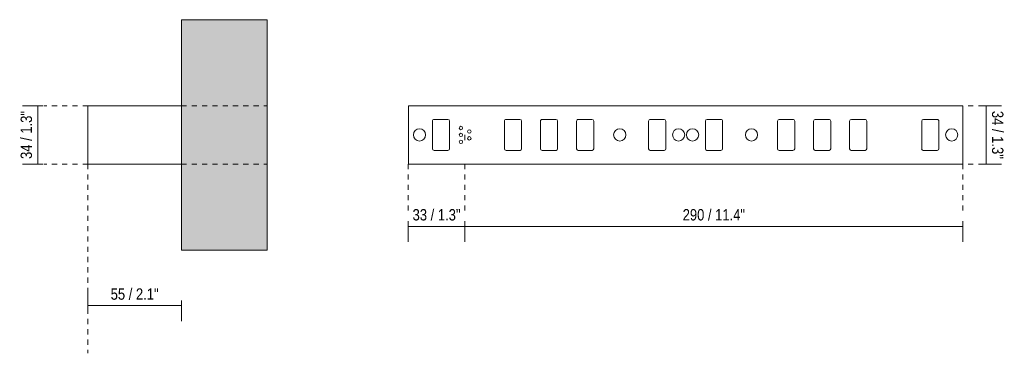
# Model space of a CAD drawing. Header units: millimetres. Extents: x -6780 to -5287, y 173 to 6834.
# Tile 3 of 5: x -5860 to -5287, y 173 to 367. Entities that reach past the tile are written whole.
import ezdxf

# ---------------------------------------------------------------- set-up
doc = ezdxf.new("R2010")
doc.units = ezdxf.units.MM
doc.linetypes.add('Dash', pattern=[6, 3, -3])
doc.layers.add('A-ANNO-DIMS', color=7, linetype='Dash', lineweight=9, true_color=0xd2d2d2)
for name, color, linetype, lineweight in [('A-ANNO-DIMS-3', 7, 'Continuous', 9), ('A-WALL', 7, 'Continuous', 9), ('E-LITE-EQPM', 7, 'Continuous', 20)]:
    doc.layers.add(name, color=color, linetype=linetype, lineweight=lineweight)
doc.styles.add('Arial Narrow', font='ARIALN.TTF', dxfattribs={"height": 6.6})
doc.dimstyles.new('FARO_-_2_2mm_Arial_Narrow_mm_Inch_Left', dxfattribs={"dimscale": 304.8, "dimtxt": 6.754644, "dimasz": 0, "dimexe": 0.029528, "dimexo": 0.0625, "dimgap": 0.004921, "dimtad": 1, "dimdec": 0, "dimzin": 0, "dimdsep": 46, "dimtxsty": 'Arial Narrow', "dimblk1": 'NONE', "dimblk2": 'NONE', "dimsah": 1, "dimcen": 0.09, "dimadec": 0, "dimazin": 0, "dimtfac": 1, "dimtdec": 4, "dimtix": 1, "dimtmove": 0, "dimatfit": 3, "dimfxl": 0.009843, "dimfxlon": 1, "dimtvp": 1, "dimtolj": 1, "dimtzin": 0, "dimarcsym": 2})
doc.dimstyles.new('FARO_-_2_2mm_Arial_Narrow_mm_Inch_Right', dxfattribs={"dimscale": 304.8, "dimtxt": 6.754644, "dimasz": 0, "dimexe": 0.029528, "dimexo": 0.0625, "dimgap": 0.004921, "dimtad": 1, "dimdec": 0, "dimzin": 0, "dimdsep": 46, "dimtxsty": 'Arial Narrow', "dimblk1": 'NONE', "dimblk2": 'NONE', "dimsah": 1, "dimcen": 0.09, "dimadec": 0, "dimazin": 0, "dimtfac": 1, "dimtdec": 4, "dimtix": 1, "dimtmove": 0, "dimatfit": 3, "dimfxl": 0.009843, "dimfxlon": 1, "dimtvp": 1, "dimtolj": 1, "dimtzin": 0, "dimarcsym": 2})

# ---------------------------------------------------------------- blocks, each defined once
blk = doc.blocks.new('POINT12 - POINT 12 BLACK-562436-Alzado_PDF Fixing')
at = {"layer": 'E-LITE-EQPM'}
for p, q in [((6741, 317), (6418, 317)), ((6418, 317), (6418, 283)), ((6741, 283), (6741, 317)), ((6432, 291.98), (6432, 307.91)), ((6433.09, 309), (6440.98, 309)), ((6442, 307.98), (6442, 291.9)), ((6473.96, 291.98), (6473.96, 307.91)), ((6475.05, 309), (6482.94, 309)), ((6483.96, 307.98), (6483.96, 291.9)), ((6494.96, 291.98), (6494.96, 307.91)), ((6496.05, 309), (6503.94, 309)), ((6504.96, 307.98), (6504.96, 291.9)), ((6515.96, 291.98), (6515.96, 307.91)), ((6517.05, 309), (6524.94, 309)), ((6525.96, 307.98), (6525.96, 291.9)), ((6557.96, 291.98), (6557.96, 307.91)), ((6559.05, 309), (6566.94, 309)), ((6567.96, 307.98), (6567.96, 291.9)), ((6591.04, 291.9), (6591.04, 307.98)), ((6592.06, 309), (6599.95, 309)), ((6601.04, 307.91), (6601.04, 291.98)), ((6633.04, 291.9), (6633.04, 307.98)), ((6634.06, 309), (6641.95, 309)), ((6643.04, 307.91), (6643.04, 291.98)), ((6654.04, 291.9), (6654.04, 307.98)), ((6655.06, 309), (6662.95, 309)), ((6664.04, 307.91), (6664.04, 291.98)), ((6675.04, 291.9), (6675.04, 307.98)), ((6676.06, 309), (6683.95, 309)), ((6685.04, 307.91), (6685.04, 291.98)), ((6717, 291.9), (6717, 307.98)), ((6718.02, 309), (6725.91, 309)), ((6727, 307.91), (6727, 291.98)), ((6441.09, 291), (6432.98, 291)), ((6483.05, 291), (6474.94, 291)), ((6504.05, 291), (6495.94, 291)), ((6525.05, 291), (6516.94, 291)), ((6567.05, 291), (6558.94, 291)), ((6600.05, 291), (6591.94, 291)), ((6642.05, 291), (6633.94, 291)), ((6663.05, 291), (6654.94, 291)), ((6684.05, 291), (6675.94, 291)), ((6726.01, 291), (6717.9, 291)), ((6418, 283), (6741, 283))]:
    blk.add_line(p, q, dxfattribs=at)
for centre, radius, start, end in [((6433.09, 307.91), 1.09, 90, 180), ((6440.98, 307.98), 1.02, 0, 90), ((6448.61, 304), 1, 0, 180), ((6448.61, 304), 1, 180, 0), ((6475.05, 307.91), 1.09, 90, 180), ((6482.94, 307.98), 1.02, 0, 90), ((6496.05, 307.91), 1.09, 90, 180), ((6503.94, 307.98), 1.02, 0, 90), ((6517.05, 307.91), 1.09, 90, 180), ((6524.94, 307.98), 1.02, 0, 90), ((6559.05, 307.91), 1.09, 90, 180), ((6566.94, 307.98), 1.02, 0, 90), ((6592.06, 307.98), 1.02, 90, 180), ((6599.95, 307.91), 1.09, 0, 90), ((6634.06, 307.98), 1.02, 90, 180), ((6641.95, 307.91), 1.09, 0, 90), ((6655.06, 307.98), 1.02, 90, 180), ((6662.95, 307.91), 1.09, 0, 90), ((6676.06, 307.98), 1.02, 90, 180), ((6683.95, 307.91), 1.09, 0, 90), ((6718.02, 307.98), 1.02, 90, 180), ((6725.91, 307.91), 1.09, 0, 90), ((6424.5, 300), 3.55, 0, 180), ((6424.5, 300), 3.55, 180, 0), ((6448.61, 300), 1, 0, 180), ((6448.61, 300), 1, 180, 0), ((6453.52, 302), 1, 0, 180), ((6453.52, 302), 1, 180, 0), ((6453.52, 298), 1, 0, 180), ((6541.12, 300), 3.55, 0, 180), ((6541.12, 300), 3.55, 180, 0), ((6575.43, 300), 3.55, 0, 180), ((6575.43, 300), 3.55, 180, 0), ((6583.57, 300), 3.55, 0, 180), ((6583.57, 300), 3.55, 180, 0), ((6617.87, 300), 3.55, 0, 180), ((6617.87, 300), 3.55, 180, 0), ((6734.49, 300), 3.55, 0, 180), ((6734.49, 300), 3.55, 180, 0), ((6448.61, 296), 1, 0, 180), ((6448.61, 296), 1, 180, 0), ((6453.52, 298), 1, 180, 0), ((6432.98, 291.98), 0.985, 180, 270), ((6441.09, 291.9), 0.905, 270, 0), ((6474.94, 291.98), 0.985, 180, 270), ((6483.05, 291.9), 0.905, 270, 0), ((6495.94, 291.98), 0.985, 180, 270), ((6504.05, 291.9), 0.905, 270, 0), ((6516.94, 291.98), 0.985, 180, 270), ((6525.05, 291.9), 0.905, 270, 0), ((6558.94, 291.98), 0.985, 180, 270), ((6567.05, 291.9), 0.905, 270, 0), ((6591.94, 291.9), 0.905, 180, 270), ((6600.05, 291.98), 0.985, 270, 0), ((6633.94, 291.9), 0.905, 180, 270), ((6642.05, 291.98), 0.985, 270, 0), ((6654.94, 291.9), 0.905, 180, 270), ((6663.05, 291.98), 0.985, 270, 0), ((6675.94, 291.9), 0.905, 180, 270), ((6684.05, 291.98), 0.985, 270, 0), ((6717.9, 291.9), 0.905, 180, 270), ((6726.01, 291.98), 0.985, 270, 0)]:
    blk.add_arc(centre, radius, start, end, dxfattribs=at)
blk = doc.blocks.new('DIMBLOCK3-Lateral_PDF')
at = {"layer": 'A-ANNO-DIMS-3', "color": 251, "true_color": 0x5b5b5b}
for p, q in [((-5846.57, 317), (-5858.57, 317)), ((-5849.57, 317), (-5849.57, 283)), ((-5849.57, 317), (-5846.57, 317)), ((-5846.57, 283), (-5858.57, 283)), ((-5849.57, 283), (-5846.57, 283))]:
    blk.add_line(p, q, dxfattribs=at)
at = {"layer": 'A-ANNO-DIMS-3', "color": 0, "insert": (-5859.6, 286.01), "char_height": 6.6, "width": 33.5802, "attachment_point": 1, "rotation": 90, "line_spacing_factor": 0.974696, "style": 'Arial Narrow'}
blk.add_mtext('34 / 1.3"', dxfattribs=at)
blk = doc.blocks.new('_None')
blk = doc.blocks.new('DIMBLOCK4-Lateral_PDF')
at = {"layer": 'A-ANNO-DIMS-3', "color": 251, "true_color": 0x5b5b5b}
for p, q in [((-5820.41, 200.4), (-5820.41, 209.73)), ((-5820.41, 200.73), (-5765.91, 200.73)), ((-5820.41, 200.73), (-5820.41, 197.73)), ((-5765.91, 203.73), (-5765.91, 191.73)), ((-5765.91, 200.73), (-5765.91, 203.73))]:
    blk.add_line(p, q, dxfattribs=at)
at = {"layer": 'A-ANNO-DIMS-3', "color": 0, "insert": (-5807.15, 210.76), "char_height": 6.6, "width": 33.5802, "attachment_point": 1, "line_spacing_factor": 0.974696, "style": 'Arial Narrow'}
blk.add_mtext('55 / 2.1"', dxfattribs=at)
blk = doc.blocks.new('DIMBLOCK5-Alzado_PDF Fixing')
at = {"layer": 'A-ANNO-DIMS-3', "color": 251, "true_color": 0x5b5b5b}
for p, q in [((-5297.21, 317), (-5300.21, 317)), ((-5297.55, 317), (-5288.21, 317)), ((-5297.21, 317), (-5297.21, 283)), ((-5297.21, 283), (-5300.21, 283)), ((-5297.55, 283), (-5288.21, 283))]:
    blk.add_line(p, q, dxfattribs=at)
at = {"layer": 'A-ANNO-DIMS-3', "color": 0, "insert": (-5287.18, 313.99), "char_height": 6.6, "width": 33.5802, "attachment_point": 1, "rotation": 270, "line_spacing_factor": 0.974696, "style": 'Arial Narrow'}
blk.add_mtext('34 / 1.3"', dxfattribs=at)
blk = doc.blocks.new('DIMBLOCK6-Alzado_PDF Fixing')
at = {"layer": 'A-ANNO-DIMS-3', "color": 251, "true_color": 0x5b5b5b}
for p, q in [((-5633.78, 249.82), (-5633.78, 237.82)), ((-5633.78, 246.82), (-5633.78, 249.82)), ((-5633.78, 246.82), (-5600.83, 246.82)), ((-5600.83, 249.82), (-5600.83, 237.82)), ((-5600.83, 246.82), (-5600.83, 249.82))]:
    blk.add_line(p, q, dxfattribs=at)
at = {"layer": 'A-ANNO-DIMS-3', "color": 0, "insert": (-5631.29, 256.85), "char_height": 6.6, "width": 33.5802, "attachment_point": 1, "line_spacing_factor": 0.974696, "style": 'Arial Narrow'}
blk.add_mtext('33 / 1.3"', dxfattribs=at)
blk = doc.blocks.new('DIMBLOCK7-Alzado_PDF Fixing')
at = {"layer": 'A-ANNO-DIMS-3', "color": 251, "true_color": 0x5b5b5b}
for p, q in [((-5600.83, 249.82), (-5600.83, 237.82)), ((-5600.83, 246.82), (-5600.83, 249.82)), ((-5600.83, 246.82), (-5310.78, 246.82)), ((-5310.78, 249.82), (-5310.78, 237.82)), ((-5310.78, 246.82), (-5310.78, 249.82))]:
    blk.add_line(p, q, dxfattribs=at)
at = {"layer": 'A-ANNO-DIMS-3', "color": 0, "insert": (-5473.97, 256.85), "char_height": 6.6, "width": 43.6157, "attachment_point": 1, "line_spacing_factor": 0.974696, "style": 'Arial Narrow'}
blk.add_mtext('290 / 11.4"', dxfattribs=at)

msp = doc.modelspace()

# ---------------------------------------------------------------- hatches: boundary and pattern name
at = {"layer": 'A-WALL', "true_color": 0xf7f7f7}
msp.add_hatch(color=7, dxfattribs=at).paths.add_polyline_path([(-5765.91, 233), (-5715.91, 233), (-5715.91, 367), (-5765.91, 367), (-5765.91, 254.28)])

# ---------------------------------------------------------------- linework, layer by layer
at = {"layer": 'A-ANNO-DIMS'}
for p, q in [((-5820.41, 317), (-5845.91, 317)), ((-5765.91, 317), (-5715.91, 317)), ((-5298.72, 317), (-5308.74, 317)), ((-5600.83, 300), (-5600.83, 296)), ((-5820.41, 283), (-5845.91, 283)), ((-5820.41, 283), (-5820.41, 173)), ((-5765.91, 283), (-5715.91, 283)), ((-5633.78, 283), (-5633.78, 254)), ((-5600.83, 283), (-5600.83, 254)), ((-5310.78, 283), (-5310.78, 254)), ((-5298.72, 283), (-5308.74, 283))]:
    msp.add_line(p, q, dxfattribs=at)
at = {"layer": 'A-WALL', "color": 253, "true_color": 0xaaaaaa}
for p, q in [((-5765.91, 317), (-5765.91, 367)), ((-5715.91, 367), (-5765.91, 367)), ((-5715.91, 367), (-5715.91, 233)), ((-5765.91, 233), (-5765.91, 283)), ((-5715.91, 233), (-5765.91, 233))]:
    msp.add_line(p, q, dxfattribs=at)
at = {"layer": 'E-LITE-EQPM'}
for p, q in [((-5765.91, 317), (-5820.41, 317)), ((-5820.41, 317), (-5820.41, 283)), ((-5765.91, 283), (-5765.91, 317)), ((-5820.41, 283), (-5765.91, 283))]:
    msp.add_line(p, q, dxfattribs=at)

# ---------------------------------------------------------------- block references
msp.add_blockref('POINT12 - POINT 12 BLACK-562436-Alzado_PDF Fixing', (-12051.77, 0), dxfattribs=at)

# ---------------------------------------------------------------- dimensions: what is measured, and where the dimension line sits
at = {"layer": 'A-ANNO-DIMS', "color": 251, "linetype": 'Continuous', "true_color": 0x5b5b5b}
for base, p1, p2, dimstyle, override, picture, middle in [((-5849.57, 283), (-5846.57, 317), (-5846.57, 283), 'FARO_-_2_2mm_Arial_Narrow_mm_Inch_Left', {"dimpost": '<>', "dimfxl": 34}, 'DIMBLOCK3-Lateral_PDF', (-5855.34, 300)), ((-5297.21, 283), (-5300.21, 317), (-5300.21, 283), 'FARO_-_2_2mm_Arial_Narrow_mm_Inch_Right', {"dimtad": 4, "dimpost": '<>', "dimfxl": 34}, 'DIMBLOCK5-Alzado_PDF Fixing', (-5291.44, 300))]:
    dim = msp.add_linear_dim(base=base, p1=p1, p2=p2, angle=90, dimstyle=dimstyle, override=override, dxfattribs=at)
    dim.commit()
    dim.dimension.update_dxf_attribs({"geometry": picture, "text_midpoint": middle})
for base, p1, p2, dimstyle, override, picture, middle in [((-5600.83, 246.82), (-5633.78, 249.82), (-5600.83, 249.82), 'FARO_-_2_2mm_Arial_Narrow_mm_Inch_Right', {"dimpost": '<>', "dimfxl": 32.95}, 'DIMBLOCK6-Alzado_PDF Fixing', (-5617.3, 252.6)), ((-5310.78, 246.82), (-5600.83, 249.82), (-5310.78, 249.82), 'FARO_-_2_2mm_Arial_Narrow_mm_Inch_Right', {"dimpost": '<>', "dimfxl": 290.05}, 'DIMBLOCK7-Alzado_PDF Fixing', (-5455.8, 252.6)), ((-5765.90539532, 200.73112777), (-5820.40539532, 197.73112777), (-5765.90539532, 203.73112777), 'FARO_-_2_2mm_Arial_Narrow_mm_Inch_Left', {"dimpost": '<>', "dimfxl": 54.82928}, 'DIMBLOCK4-Lateral_PDF', (-5793.15539532, 206.50356982))]:
    dim = msp.add_linear_dim(base=base, p1=p1, p2=p2, dimstyle=dimstyle, override=override, dxfattribs=at)
    dim.commit()
    dim.dimension.update_dxf_attribs({"geometry": picture, "text_midpoint": middle})

doc.saveas('drawing.dxf')
